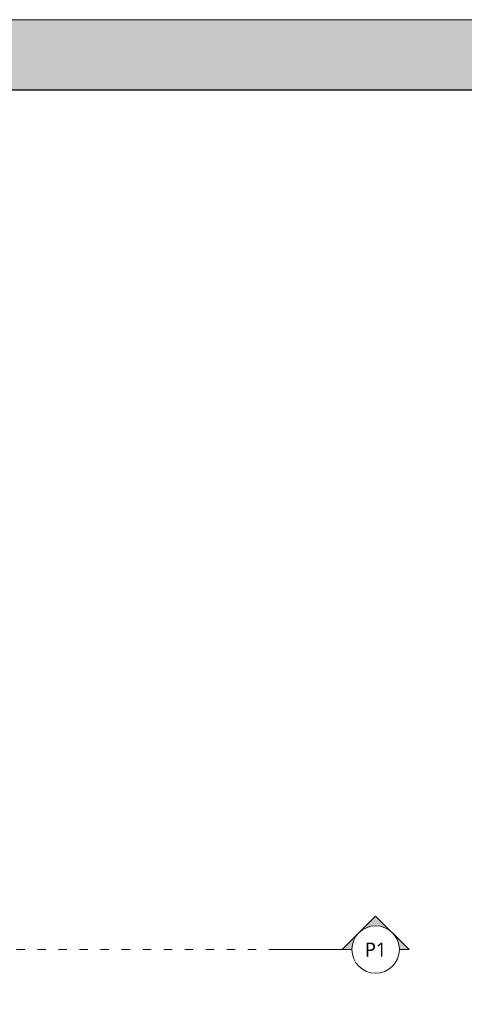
# Model space of a CAD drawing. Header units: millimetres. Extents: x -221 to 149158, y -114258 to 0.
# Tile 255 of 256: x 129213 to 129847, y -63740 to -62336. Entities that reach past the tile are written whole.
import ezdxf
from ezdxf.enums import TextEntityAlignment as Align

# ---------------------------------------------------------------- set-up
doc = ezdxf.new("R2010")
doc.units = ezdxf.units.MM
doc.linetypes.add('ACAD_ISO03W100', pattern=[30, 12, -18])
doc.layers.get('0').update_dxf_attribs({"lineweight": 0})
doc.layers.add('A-opisram.ART', color=250, linetype='Continuous', lineweight=0)
doc.layers.add('OPIS', color=4, linetype='Continuous', lineweight=9)
doc.layers.add('A-pomocram.ART', color=254, linetype='Continuous', lineweight=0, plot=False)
doc.layers.add('A-przekrycieram.ART', color=7, linetype='Continuous', lineweight=0, true_color=0xffffff)
doc.layers.add('instalacje_arch', color=7, linetype='Continuous', lineweight=30, true_color=0xd60000)
doc.styles.add('ARCH', font='segoeuil.ttf')

# ---------------------------------------------------------------- blocks, each defined once
blk = doc.blocks.new('*U1677')
at = {"layer": 'A-przekrycieram.ART'}
h = blk.add_hatch(color=256, dxfattribs=at)
h.dxf.hatch_style = 1
h.paths.add_polyline_path([(0, 4200), (5940, 4200), (5940, 0), (0, 0)])
h.paths.add_polyline_path([(200, 4100), (5840, 4100), (5840, 100), (200, 100)], flags=16)
at = {"layer": 'A-opisram.ART', "lineweight": 30}
blk.add_lwpolyline([(200, 4100), (5840, 4100), (5840, 100), (200, 100)], close=True, dxfattribs=at)
at = {"layer": 'A-pomocram.ART'}
blk.add_lwpolyline([(0, 4200), (5940, 4200), (5940, 0), (0, 0)], close=True, dxfattribs=at)
blk = doc.blocks.new('*U517')
at = {"layer": 'instalacje_arch', "lineweight": 20, "true_color": 0xf4ee51}
h = blk.add_hatch(color=41, dxfattribs=at)
h.dxf.hatch_style = 1
h.paths.add_polyline_path([(0, 33.8), (0, 47.7), (-23.9, 23.9, -0.198912)])
h.paths.add_polyline_path([(-47.7, 0), (-23.9, -23.9, -0.198912), (-33.8, 0, -0.198912), (-23.9, 23.9)])
h.paths.add_polyline_path([(-23.9, -23.9), (0, -47.7), (0, -33.8, -0.198912)])
at = {"layer": 'instalacje_arch', "color": 41, "linetype": 'ACAD_ISO03W100', "lineweight": 9, "true_color": 0xf4ee51}
blk.add_line((0, -2912.1), (0, -145), dxfattribs=at)
at = {"layer": 'instalacje_arch', "color": 41, "lineweight": 20, "true_color": 0xf4ee51}
for points in [[(0, -33.8), (0, -47.7), (-47.7, 0), (0, 47.7), (0, 33.8)], [(0, -45), (0, -145)]]:
    blk.add_lwpolyline(points, dxfattribs=at)
blk.add_circle((0, 0), 33.8, dxfattribs=at)
at = {"layer": 'instalacje_arch', "color": 41, "true_color": 0xf4ee51, "style": 'ARCH'}
for tag, p in [('P1', (0, 0)), ('P2', (0, -3057.1))]:
    blk.add_attdef(tag, text='', height=20, rotation=90, dxfattribs=at).set_placement(p, align=Align.MIDDLE_CENTER)

msp = doc.modelspace()

# ---------------------------------------------------------------- block references
msp.add_blockref('*U1677', (124925.8, -66535.84))
at = {"layer": 'OPIS'}
ref = msp.add_blockref('*U517', (129720.21, -63661.94), dxfattribs=dict(at, rotation=270))
ref.add_attrib('P1', 'P1', dxfattribs={"layer": 'instalacje_arch', "color": 41, "true_color": 0xf4ee51, "height": 20, "style": 'ARCH'}).set_placement((129720.21, -63661.94), align=Align.MIDDLE_CENTER)

doc.saveas('drawing.dxf')
